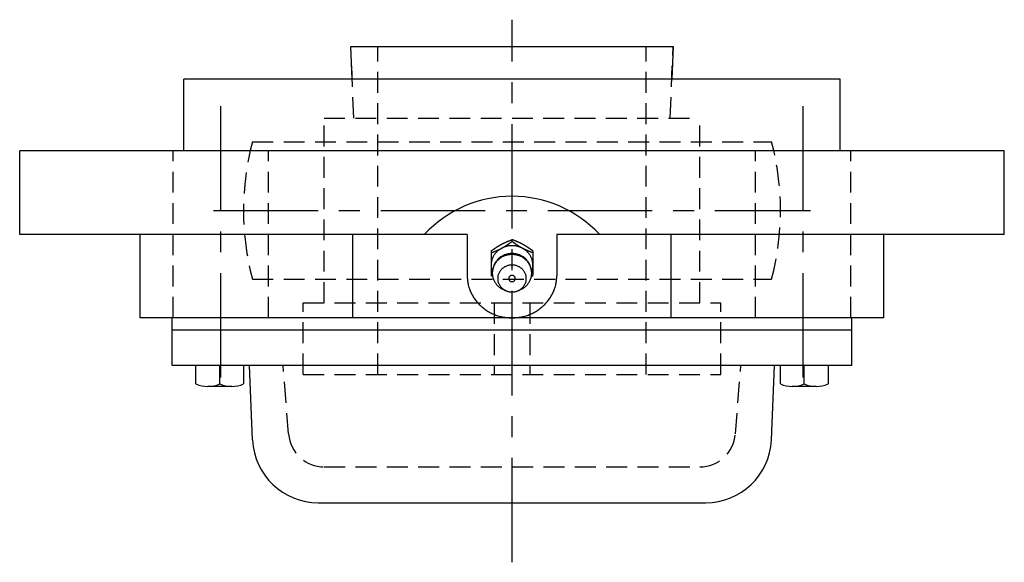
# Model space of a CAD drawing. Extents: x -93 to 223, y -92 to 223.
# Tile 11 of 11: x -83 to 82, y 132 to 223. Entities that reach past the tile are written whole.
import ezdxf

# ---------------------------------------------------------------- set-up
doc = ezdxf.new("R2010")
doc.units = 0
doc.header["$LTSCALE"] = 14
doc.linetypes.add('CENTER', pattern=[2, 1.25, -0.25, 0.25, -0.25])
doc.linetypes.add('HIDDEN', pattern=[0.375, 0.25, -0.125])
doc.layers.get('0').update_dxf_attribs({"linetype": 'CONTINUOUS'})
doc.layers.add('CENTER', color=1, linetype='CENTER')
doc.layers.add('HIDDEN', color=3, linetype='HIDDEN')

msp = doc.modelspace()

# ---------------------------------------------------------------- linework, layer by layer
for p, q in [((-26.77, 213.5), (-27, 219)), ((-27, 219), (27, 219)), ((27, 219), (26.77, 213.5)), ((-55, 201.5), (-55, 213.5)), ((55, 213.5), (-55, 213.5)), ((55, 201.5), (55, 213.5)), ((82.5, 201.5), (-82.5, 201.5)), ((-82.5, 187.5), (-82.5, 201.5)), ((82.5, 187.5), (82.5, 201.5)), ((-7.5, 187.5), (-82.5, 187.5)), ((-62.29, 173.5), (-62.29, 187.5)), ((-26.69, 173.5), (-26.69, 187.5)), ((-7.5, 187.5), (-7.5, 180.55)), ((7.5, 187.5), (7.5, 180.55)), ((82.5, 187.5), (7.5, 187.5)), ((26.69, 173.5), (26.69, 187.5)), ((62.29, 173.5), (62.29, 187.5)), ((-3.5, 184.71), (-3.5, 180.6)), ((3.5, 184.71), (3.5, 180.6)), ((-3.24, 180.41), (-3.5, 180.6)), ((3.24, 180.41), (3.5, 180.6)), ((62.29, 173.5), (-62.29, 173.5)), ((-56.97, 165.5), (-56.97, 173.5)), ((56.97, 165.5), (56.97, 173.5)), ((-56.97, 171.5), (56.97, 171.5)), ((56.97, 165.5), (-56.97, 165.5)), ((-52.97, 162.42), (-52.97, 165.5)), ((-48.97, 162.42), (-48.97, 165.5)), ((-44.97, 165.5), (-44.97, 162.42)), ((-43.46, 153.02), (-44, 165.5)), ((43.46, 153.02), (44, 165.5)), ((44.97, 162.42), (44.97, 165.5)), ((48.97, 162.42), (48.97, 165.5)), ((52.97, 165.5), (52.97, 162.42)), ((-46.97, 162), (-50.97, 162)), ((50.97, 162), (46.97, 162)), ((-32.47, 142.5), (32.47, 142.5))]:
    msp.add_line(p, q)
at = {"linetype": 'CONTINUOUS'}
for p, q in [((0, 186.3), (0, 186.61)), ((-0.96, 178.03), (-1.33, 178.18)), ((0.96, 178.03), (1.33, 178.18))]:
    msp.add_line(p, q, dxfattribs=at)
for points in [[(-3.5, 184.71, 0), (-3.48, 184.73, 0), (-3.46, 184.74, 0), (-3.44, 184.76, 0), (-3.42, 184.77, 0), (-3.4, 184.79, 0), (-3.38, 184.8, 0), (-3.36, 184.82, 0), (-3.34, 184.83, 0), (-3.31, 184.84, 0), (-3.29, 184.86, 0), (-3.27, 184.87, 0), (-3.25, 184.89, 0), (-3.23, 184.9, 0), (-3.21, 184.92, 0), (-3.19, 184.93, 0), (-3.17, 184.95, 0), (-3.15, 184.96, 0), (-3.13, 184.98, 0), (-3.11, 184.99, 0), (-3.09, 185, 0), (-3.07, 185.02, 0), (-3.05, 185.03, 0), (-3.03, 185.05, 0), (-3.01, 185.06, 0), (-2.99, 185.08, 0), (-2.96, 185.09, 0), (-2.94, 185.11, 0), (-2.92, 185.12, 0), (-2.9, 185.13, 0), (-2.88, 185.15, 0), (-2.86, 185.16, 0), (-2.84, 185.18, 0), (-2.82, 185.19, 0), (-2.8, 185.21, 0), (-2.78, 185.22, 0), (-2.76, 185.23, 0), (-2.74, 185.25, 0), (-2.71, 185.26, 0), (-2.69, 185.28, 0), (-2.67, 185.29, 0), (-2.65, 185.3, 0), (-2.63, 185.32, 0), (-2.61, 185.33, 0), (-2.59, 185.35, 0), (-2.57, 185.36, 0), (-2.55, 185.37, 0), (-2.53, 185.39, 0), (-2.51, 185.4, 0), (-2.48, 185.41, 0), (-2.46, 185.43, 0), (-2.44, 185.44, 0), (-2.42, 185.46, 0), (-2.4, 185.47, 0), (-2.38, 185.48, 0), (-2.36, 185.5, 0), (-2.34, 185.51, 0), (-2.31, 185.52, 0), (-2.29, 185.53, 0), (-2.27, 185.55, 0), (-2.25, 185.56, 0), (-2.23, 185.57, 0), (-2.21, 185.59, 0), (-2.19, 185.6, 0), (-2.16, 185.61, 0), (-2.14, 185.63, 0), (-2.12, 185.64, 0), (-2.1, 185.65, 0), (-2.08, 185.66, 0), (-2.06, 185.68, 0), (-2.03, 185.69, 0), (-2.01, 185.7, 0), (-1.99, 185.71, 0), (-1.97, 185.73, 0), (-1.95, 185.74, 0), (-1.93, 185.75, 0), (-1.9, 185.76, 0), (-1.88, 185.78, 0), (-1.86, 185.79, 0), (-1.84, 185.8, 0), (-1.82, 185.81, 0), (-1.79, 185.82, 0), (-1.77, 185.84, 0), (-1.75, 185.85, 0), (-1.73, 185.86, 0), (-1.71, 185.87, 0), (-1.68, 185.88, 0), (-1.66, 185.89, 0), (-1.64, 185.91, 0), (-1.62, 185.92, 0), (-1.59, 185.93, 0), (-1.57, 185.94, 0), (-1.55, 185.95, 0), (-1.53, 185.96, 0), (-1.5, 185.97, 0), (-1.48, 185.98, 0), (-1.46, 185.99, 0), (-1.44, 186, 0), (-1.41, 186.02, 0), (-1.39, 186.03, 0), (-1.37, 186.04, 0), (-1.35, 186.05, 0), (-1.32, 186.06, 0), (-1.3, 186.07, 0), (-1.28, 186.08, 0), (-1.26, 186.09, 0), (-1.23, 186.1, 0), (-1.21, 186.11, 0), (-1.19, 186.12, 0), (-1.16, 186.13, 0), (-1.14, 186.14, 0), (-1.12, 186.15, 0), (-1.1, 186.16, 0), (-1.07, 186.17, 0), (-1.05, 186.18, 0), (-1.03, 186.19, 0), (-1, 186.2, 0), (-0.98, 186.21, 0), (-0.96, 186.22, 0), (-0.93, 186.23, 0), (-0.91, 186.24, 0), (-0.89, 186.25, 0), (-0.86, 186.26, 0), (-0.84, 186.27, 0), (-0.82, 186.28, 0), (-0.8, 186.29, 0), (-0.77, 186.3, 0), (-0.75, 186.31, 0), (-0.73, 186.32, 0), (-0.7, 186.33, 0), (-0.68, 186.34, 0), (-0.66, 186.35, 0), (-0.63, 186.36, 0), (-0.61, 186.37, 0), (-0.59, 186.38, 0), (-0.56, 186.39, 0), (-0.54, 186.4, 0), (-0.52, 186.41, 0), (-0.49, 186.42, 0), (-0.47, 186.43, 0), (-0.45, 186.44, 0), (-0.42, 186.44, 0), (-0.4, 186.46, 0), (-0.38, 186.46, 0), (-0.35, 186.47, 0), (-0.33, 186.48, 0), (-0.3, 186.49, 0), (-0.28, 186.5, 0), (-0.26, 186.51, 0), (-0.23, 186.52, 0), (-0.21, 186.53, 0), (-0.19, 186.54, 0), (-0.16, 186.55, 0), (-0.14, 186.56, 0), (-0.12, 186.57, 0), (-0.09, 186.58, 0), (-0.07, 186.59, 0), (-0.05, 186.59, 0), (-0.02, 186.6, 0), (0, 186.61, 0)], [(3.5, 184.71, 0), (3.48, 184.73, 0), (3.46, 184.74, 0), (3.44, 184.76, 0), (3.42, 184.77, 0), (3.4, 184.79, 0), (3.38, 184.8, 0), (3.36, 184.82, 0), (3.34, 184.83, 0), (3.31, 184.84, 0), (3.29, 184.86, 0), (3.27, 184.87, 0), (3.25, 184.89, 0), (3.23, 184.9, 0), (3.21, 184.92, 0), (3.19, 184.93, 0), (3.17, 184.95, 0), (3.15, 184.96, 0), (3.13, 184.98, 0), (3.11, 184.99, 0), (3.09, 185, 0), (3.07, 185.02, 0), (3.05, 185.03, 0), (3.03, 185.05, 0), (3.01, 185.06, 0), (2.99, 185.08, 0), (2.96, 185.09, 0), (2.94, 185.11, 0), (2.92, 185.12, 0), (2.9, 185.13, 0), (2.88, 185.15, 0), (2.86, 185.16, 0), (2.84, 185.18, 0), (2.82, 185.19, 0), (2.8, 185.21, 0), (2.78, 185.22, 0), (2.76, 185.23, 0), (2.74, 185.25, 0), (2.71, 185.26, 0), (2.69, 185.28, 0), (2.67, 185.29, 0), (2.65, 185.3, 0), (2.63, 185.32, 0), (2.61, 185.33, 0), (2.59, 185.35, 0), (2.57, 185.36, 0), (2.55, 185.37, 0), (2.53, 185.39, 0), (2.51, 185.4, 0), (2.48, 185.41, 0), (2.46, 185.43, 0), (2.44, 185.44, 0), (2.42, 185.46, 0), (2.4, 185.47, 0), (2.38, 185.48, 0), (2.36, 185.5, 0), (2.34, 185.51, 0), (2.31, 185.52, 0), (2.29, 185.53, 0), (2.27, 185.55, 0), (2.25, 185.56, 0), (2.23, 185.57, 0), (2.21, 185.59, 0), (2.19, 185.6, 0), (2.16, 185.61, 0), (2.14, 185.63, 0), (2.12, 185.64, 0), (2.1, 185.65, 0), (2.08, 185.66, 0), (2.06, 185.68, 0), (2.03, 185.69, 0), (2.01, 185.7, 0), (1.99, 185.71, 0), (1.97, 185.73, 0), (1.95, 185.74, 0), (1.93, 185.75, 0), (1.9, 185.76, 0), (1.88, 185.78, 0), (1.86, 185.79, 0), (1.84, 185.8, 0), (1.82, 185.81, 0), (1.79, 185.82, 0), (1.77, 185.84, 0), (1.75, 185.85, 0), (1.73, 185.86, 0), (1.71, 185.87, 0), (1.68, 185.88, 0), (1.66, 185.89, 0), (1.64, 185.91, 0), (1.62, 185.92, 0), (1.59, 185.93, 0), (1.57, 185.94, 0), (1.55, 185.95, 0), (1.53, 185.96, 0), (1.5, 185.97, 0), (1.48, 185.98, 0), (1.46, 185.99, 0), (1.44, 186, 0), (1.41, 186.02, 0), (1.39, 186.03, 0), (1.37, 186.04, 0), (1.35, 186.05, 0), (1.32, 186.06, 0), (1.3, 186.07, 0), (1.28, 186.08, 0), (1.26, 186.09, 0), (1.23, 186.1, 0), (1.21, 186.11, 0), (1.19, 186.12, 0), (1.16, 186.13, 0), (1.14, 186.14, 0), (1.12, 186.15, 0), (1.1, 186.16, 0), (1.07, 186.17, 0), (1.05, 186.18, 0), (1.03, 186.19, 0), (1, 186.2, 0), (0.98, 186.21, 0), (0.96, 186.22, 0), (0.93, 186.23, 0), (0.91, 186.24, 0), (0.89, 186.25, 0), (0.86, 186.26, 0), (0.84, 186.27, 0), (0.82, 186.28, 0), (0.8, 186.29, 0), (0.77, 186.3, 0), (0.75, 186.31, 0), (0.73, 186.32, 0), (0.7, 186.33, 0), (0.68, 186.34, 0), (0.66, 186.35, 0), (0.63, 186.36, 0), (0.61, 186.37, 0), (0.59, 186.38, 0), (0.56, 186.39, 0), (0.54, 186.4, 0), (0.52, 186.41, 0), (0.49, 186.42, 0), (0.47, 186.43, 0), (0.45, 186.44, 0), (0.42, 186.44, 0), (0.4, 186.46, 0), (0.38, 186.46, 0), (0.35, 186.47, 0), (0.33, 186.48, 0), (0.3, 186.49, 0), (0.28, 186.5, 0), (0.26, 186.51, 0), (0.23, 186.52, 0), (0.21, 186.53, 0), (0.19, 186.54, 0), (0.16, 186.55, 0), (0.14, 186.56, 0), (0.12, 186.57, 0), (0.09, 186.58, 0), (0.07, 186.59, 0), (0.05, 186.59, 0), (0.02, 186.6, 0), (0, 186.61, 0)], [(-3.5, 184.4, 0), (-3.48, 184.41, 0), (-3.45, 184.42, 0), (-3.43, 184.43, 0), (-3.41, 184.44, 0), (-3.38, 184.45, 0), (-3.36, 184.46, 0), (-3.34, 184.47, 0), (-3.31, 184.47, 0), (-3.29, 184.48, 0), (-3.27, 184.49, 0), (-3.24, 184.5, 0), (-3.22, 184.51, 0), (-3.19, 184.52, 0), (-3.17, 184.53, 0), (-3.15, 184.54, 0), (-3.12, 184.55, 0), (-3.1, 184.56, 0), (-3.08, 184.57, 0), (-3.05, 184.58, 0), (-3.03, 184.59, 0), (-3.01, 184.59, 0), (-2.98, 184.6, 0), (-2.96, 184.61, 0), (-2.94, 184.62, 0), (-2.91, 184.63, 0), (-2.89, 184.64, 0), (-2.87, 184.65, 0), (-2.84, 184.66, 0), (-2.82, 184.67, 0), (-2.8, 184.68, 0), (-2.77, 184.69, 0), (-2.75, 184.7, 0), (-2.73, 184.71, 0), (-2.7, 184.72, 0), (-2.68, 184.73, 0), (-2.66, 184.74, 0), (-2.63, 184.75, 0), (-2.61, 184.76, 0), (-2.59, 184.77, 0), (-2.57, 184.78, 0), (-2.54, 184.79, 0), (-2.52, 184.8, 0), (-2.5, 184.81, 0), (-2.47, 184.82, 0), (-2.45, 184.83, 0), (-2.43, 184.84, 0), (-2.4, 184.85, 0), (-2.38, 184.86, 0), (-2.36, 184.87, 0), (-2.34, 184.88, 0), (-2.31, 184.89, 0), (-2.29, 184.9, 0), (-2.27, 184.91, 0), (-2.24, 184.92, 0), (-2.22, 184.93, 0), (-2.2, 184.94, 0), (-2.18, 184.95, 0), (-2.15, 184.96, 0), (-2.13, 184.97, 0), (-2.11, 184.98, 0), (-2.08, 185, 0), (-2.06, 185.01, 0), (-2.04, 185.02, 0), (-2.02, 185.03, 0), (-1.99, 185.04, 0), (-1.97, 185.05, 0), (-1.95, 185.06, 0), (-1.93, 185.07, 0), (-1.9, 185.08, 0), (-1.88, 185.09, 0), (-1.86, 185.11, 0), (-1.84, 185.12, 0), (-1.82, 185.13, 0), (-1.79, 185.14, 0), (-1.77, 185.15, 0), (-1.75, 185.16, 0), (-1.73, 185.18, 0), (-1.7, 185.19, 0), (-1.68, 185.2, 0), (-1.66, 185.21, 0), (-1.64, 185.22, 0), (-1.62, 185.24, 0), (-1.6, 185.25, 0), (-1.57, 185.26, 0), (-1.55, 185.27, 0), (-1.53, 185.28, 0), (-1.51, 185.3, 0), (-1.49, 185.31, 0), (-1.46, 185.32, 0), (-1.44, 185.33, 0), (-1.42, 185.35, 0), (-1.4, 185.36, 0), (-1.38, 185.37, 0), (-1.36, 185.38, 0), (-1.33, 185.4, 0), (-1.31, 185.41, 0), (-1.29, 185.42, 0), (-1.27, 185.44, 0), (-1.25, 185.45, 0), (-1.23, 185.46, 0), (-1.21, 185.48, 0), (-1.19, 185.49, 0), (-1.16, 185.5, 0), (-1.14, 185.52, 0), (-1.12, 185.53, 0), (-1.1, 185.54, 0), (-1.08, 185.56, 0), (-1.06, 185.57, 0), (-1.04, 185.58, 0), (-1.02, 185.6, 0), (-0.99, 185.61, 0), (-0.97, 185.62, 0), (-0.95, 185.64, 0), (-0.93, 185.65, 0), (-0.91, 185.67, 0), (-0.89, 185.68, 0), (-0.87, 185.69, 0), (-0.85, 185.71, 0), (-0.83, 185.72, 0), (-0.81, 185.74, 0), (-0.78, 185.75, 0), (-0.76, 185.76, 0), (-0.74, 185.78, 0), (-0.72, 185.79, 0), (-0.7, 185.81, 0), (-0.68, 185.82, 0), (-0.66, 185.83, 0), (-0.64, 185.85, 0), (-0.62, 185.86, 0), (-0.6, 185.88, 0), (-0.58, 185.89, 0), (-0.56, 185.91, 0), (-0.54, 185.92, 0), (-0.51, 185.94, 0), (-0.49, 185.95, 0), (-0.47, 185.96, 0), (-0.45, 185.98, 0), (-0.43, 185.99, 0), (-0.41, 186.01, 0), (-0.39, 186.02, 0), (-0.37, 186.04, 0), (-0.35, 186.05, 0), (-0.33, 186.06, 0), (-0.31, 186.08, 0), (-0.29, 186.09, 0), (-0.27, 186.11, 0), (-0.25, 186.12, 0), (-0.23, 186.14, 0), (-0.21, 186.15, 0), (-0.18, 186.17, 0), (-0.16, 186.18, 0), (-0.14, 186.2, 0), (-0.12, 186.21, 0), (-0.1, 186.23, 0), (-0.08, 186.24, 0), (-0.06, 186.25, 0), (-0.04, 186.27, 0), (-0.02, 186.28, 0), (0, 186.3, 0)], [(3.5, 184.4, 0), (3.48, 184.41, 0), (3.45, 184.42, 0), (3.43, 184.43, 0), (3.41, 184.44, 0), (3.38, 184.45, 0), (3.36, 184.46, 0), (3.34, 184.47, 0), (3.31, 184.47, 0), (3.29, 184.48, 0), (3.27, 184.49, 0), (3.24, 184.5, 0), (3.22, 184.51, 0), (3.19, 184.52, 0), (3.17, 184.53, 0), (3.15, 184.54, 0), (3.12, 184.55, 0), (3.1, 184.56, 0), (3.08, 184.57, 0), (3.05, 184.58, 0), (3.03, 184.59, 0), (3.01, 184.59, 0), (2.98, 184.6, 0), (2.96, 184.61, 0), (2.94, 184.62, 0), (2.91, 184.63, 0), (2.89, 184.64, 0), (2.87, 184.65, 0), (2.84, 184.66, 0), (2.82, 184.67, 0), (2.8, 184.68, 0), (2.77, 184.69, 0), (2.75, 184.7, 0), (2.73, 184.71, 0), (2.7, 184.72, 0), (2.68, 184.73, 0), (2.66, 184.74, 0), (2.63, 184.75, 0), (2.61, 184.76, 0), (2.59, 184.77, 0), (2.57, 184.78, 0), (2.54, 184.79, 0), (2.52, 184.8, 0), (2.5, 184.81, 0), (2.47, 184.82, 0), (2.45, 184.83, 0), (2.43, 184.84, 0), (2.4, 184.85, 0), (2.38, 184.86, 0), (2.36, 184.87, 0), (2.34, 184.88, 0), (2.31, 184.89, 0), (2.29, 184.9, 0), (2.27, 184.91, 0), (2.24, 184.92, 0), (2.22, 184.93, 0), (2.2, 184.94, 0), (2.18, 184.95, 0), (2.15, 184.96, 0), (2.13, 184.97, 0), (2.11, 184.98, 0), (2.08, 185, 0), (2.06, 185.01, 0), (2.04, 185.02, 0), (2.02, 185.03, 0), (1.99, 185.04, 0), (1.97, 185.05, 0), (1.95, 185.06, 0), (1.93, 185.07, 0), (1.9, 185.08, 0), (1.88, 185.09, 0), (1.86, 185.11, 0), (1.84, 185.12, 0), (1.82, 185.13, 0), (1.79, 185.14, 0), (1.77, 185.15, 0), (1.75, 185.16, 0), (1.73, 185.18, 0), (1.7, 185.19, 0), (1.68, 185.2, 0), (1.66, 185.21, 0), (1.64, 185.22, 0), (1.62, 185.24, 0), (1.6, 185.25, 0), (1.57, 185.26, 0), (1.55, 185.27, 0), (1.53, 185.28, 0), (1.51, 185.3, 0), (1.49, 185.31, 0), (1.46, 185.32, 0), (1.44, 185.33, 0), (1.42, 185.35, 0), (1.4, 185.36, 0), (1.38, 185.37, 0), (1.36, 185.38, 0), (1.33, 185.4, 0), (1.31, 185.41, 0), (1.29, 185.42, 0), (1.27, 185.44, 0), (1.25, 185.45, 0), (1.23, 185.46, 0), (1.21, 185.48, 0), (1.19, 185.49, 0), (1.16, 185.5, 0), (1.14, 185.52, 0), (1.12, 185.53, 0), (1.1, 185.54, 0), (1.08, 185.56, 0), (1.06, 185.57, 0), (1.04, 185.58, 0), (1.02, 185.6, 0), (0.99, 185.61, 0), (0.97, 185.62, 0), (0.95, 185.64, 0), (0.93, 185.65, 0), (0.91, 185.67, 0), (0.89, 185.68, 0), (0.87, 185.69, 0), (0.85, 185.71, 0), (0.83, 185.72, 0), (0.81, 185.74, 0), (0.78, 185.75, 0), (0.76, 185.76, 0), (0.74, 185.78, 0), (0.72, 185.79, 0), (0.7, 185.81, 0), (0.68, 185.82, 0), (0.66, 185.83, 0), (0.64, 185.85, 0), (0.62, 185.86, 0), (0.6, 185.88, 0), (0.58, 185.89, 0), (0.56, 185.91, 0), (0.54, 185.92, 0), (0.51, 185.94, 0), (0.49, 185.95, 0), (0.47, 185.96, 0), (0.45, 185.98, 0), (0.43, 185.99, 0), (0.41, 186.01, 0), (0.39, 186.02, 0), (0.37, 186.04, 0), (0.35, 186.05, 0), (0.33, 186.06, 0), (0.31, 186.08, 0), (0.29, 186.09, 0), (0.27, 186.11, 0), (0.25, 186.12, 0), (0.23, 186.14, 0), (0.21, 186.15, 0), (0.18, 186.17, 0), (0.16, 186.18, 0), (0.14, 186.2, 0), (0.12, 186.21, 0), (0.1, 186.23, 0), (0.08, 186.24, 0), (0.06, 186.25, 0), (0.04, 186.27, 0), (0.02, 186.28, 0), (0, 186.3, 0)], [(-7.5, 180.55, 0), (-7.5, 180.38, 0), (-7.49, 180.2, 0), (-7.48, 180.03, 0), (-7.46, 179.86, 0), (-7.44, 179.69, 0), (-7.42, 179.51, 0), (-7.39, 179.34, 0), (-7.36, 179.17, 0), (-7.32, 179, 0), (-7.28, 178.84, 0), (-7.23, 178.67, 0), (-7.18, 178.5, 0), (-7.12, 178.34, 0), (-7.06, 178.17, 0), (-7, 178.01, 0), (-6.93, 177.85, 0), (-6.86, 177.69, 0), (-6.78, 177.53, 0), (-6.7, 177.38, 0), (-6.61, 177.22, 0), (-6.53, 177.07, 0), (-6.43, 176.92, 0), (-6.34, 176.78, 0), (-6.24, 176.63, 0), (-6.13, 176.49, 0), (-6.02, 176.35, 0), (-5.91, 176.21, 0), (-5.8, 176.08, 0), (-5.68, 175.94, 0), (-5.56, 175.81, 0), (-5.43, 175.69, 0), (-5.3, 175.56, 0), (-5.17, 175.44, 0), (-5.04, 175.33, 0), (-4.9, 175.21, 0), (-4.76, 175.1, 0), (-4.61, 174.99, 0), (-4.47, 174.89, 0), (-4.32, 174.79, 0), (-4.17, 174.69, 0), (-4.01, 174.59, 0), (-3.86, 174.5, 0), (-3.7, 174.42, 0), (-3.54, 174.33, 0), (-3.37, 174.25, 0), (-3.21, 174.18, 0), (-3.04, 174.1, 0), (-2.87, 174.04, 0), (-2.7, 173.97, 0), (-2.53, 173.91, 0), (-2.35, 173.86, 0), (-2.18, 173.8, 0), (-2, 173.75, 0), (-1.82, 173.71, 0), (-1.64, 173.67, 0), (-1.46, 173.63, 0), (-1.28, 173.6, 0), (-1.1, 173.58, 0), (-0.92, 173.55, 0), (-0.74, 173.53, 0), (-0.55, 173.52, 0), (-0.37, 173.51, 0), (-0.18, 173.5, 0), (0, 173.5, 0), (0.18, 173.5, 0), (0.37, 173.51, 0), (0.55, 173.52, 0), (0.74, 173.53, 0), (0.92, 173.55, 0), (1.1, 173.58, 0), (1.28, 173.6, 0), (1.46, 173.63, 0), (1.64, 173.67, 0), (1.82, 173.71, 0), (2, 173.75, 0), (2.18, 173.8, 0), (2.35, 173.86, 0), (2.53, 173.91, 0), (2.7, 173.97, 0), (2.87, 174.04, 0), (3.04, 174.1, 0), (3.21, 174.18, 0), (3.37, 174.25, 0), (3.54, 174.33, 0), (3.7, 174.42, 0), (3.86, 174.5, 0), (4.01, 174.59, 0), (4.17, 174.69, 0), (4.32, 174.79, 0), (4.47, 174.89, 0), (4.61, 174.99, 0), (4.76, 175.1, 0), (4.9, 175.21, 0), (5.04, 175.33, 0), (5.17, 175.44, 0), (5.3, 175.56, 0), (5.43, 175.69, 0), (5.56, 175.81, 0), (5.68, 175.94, 0), (5.8, 176.08, 0), (5.91, 176.21, 0), (6.02, 176.35, 0), (6.13, 176.49, 0), (6.24, 176.63, 0), (6.34, 176.78, 0), (6.43, 176.92, 0), (6.53, 177.07, 0), (6.61, 177.22, 0), (6.7, 177.38, 0), (6.78, 177.53, 0), (6.86, 177.69, 0), (6.93, 177.85, 0), (7, 178.01, 0), (7.06, 178.17, 0), (7.12, 178.34, 0), (7.18, 178.5, 0), (7.23, 178.67, 0), (7.28, 178.84, 0), (7.32, 179, 0), (7.36, 179.17, 0), (7.39, 179.34, 0), (7.42, 179.51, 0), (7.44, 179.69, 0), (7.46, 179.86, 0), (7.48, 180.03, 0), (7.49, 180.2, 0), (7.5, 180.38, 0), (7.5, 180.55, 0)]]:
    msp.add_polyline3d(points)
for points in [[(3.29, 181.21, 0), (3.33, 181.3, 0), (3.36, 181.39, 0), (3.39, 181.49, 0), (3.41, 181.58, 0), (3.43, 181.68, 0), (3.45, 181.78, 0), (3.47, 181.87, 0), (3.48, 181.97, 0), (3.49, 182.07, 0), (3.5, 182.17, 0), (3.5, 182.27, 0), (3.5, 182.36, 0), (3.5, 182.46, 0), (3.49, 182.56, 0), (3.48, 182.66, 0), (3.47, 182.76, 0), (3.45, 182.85, 0), (3.43, 182.95, 0), (3.41, 183.05, 0), (3.39, 183.14, 0), (3.36, 183.24, 0), (3.33, 183.33, 0), (3.3, 183.43, 0), (3.26, 183.52, 0), (3.22, 183.61, 0), (3.18, 183.7, 0), (3.13, 183.79, 0), (3.08, 183.87, 0), (3.03, 183.96, 0), (2.98, 184.04, 0), (2.92, 184.13, 0), (2.86, 184.21, 0), (2.8, 184.29, 0), (2.74, 184.37, 0), (2.67, 184.44, 0), (2.6, 184.52, 0), (2.53, 184.59, 0), (2.46, 184.66, 0), (2.38, 184.73, 0), (2.3, 184.79, 0), (2.22, 184.86, 0), (2.14, 184.92, 0), (2.06, 184.98, 0), (1.97, 185.03, 0), (1.88, 185.09, 0), (1.8, 185.14, 0), (1.7, 185.19, 0), (1.61, 185.24, 0), (1.52, 185.28, 0), (1.42, 185.32, 0), (1.33, 185.36, 0), (1.23, 185.4, 0), (1.13, 185.43, 0), (1.03, 185.46, 0), (0.93, 185.49, 0), (0.83, 185.51, 0), (0.73, 185.53, 0), (0.63, 185.55, 0), (0.52, 185.57, 0), (0.42, 185.58, 0), (0.31, 185.59, 0), (0.21, 185.6, 0), (0.1, 185.6, 0), (0, 185.6, 0), (-0.1, 185.6, 0), (-0.21, 185.6, 0), (-0.31, 185.59, 0), (-0.42, 185.58, 0), (-0.52, 185.57, 0), (-0.63, 185.55, 0), (-0.73, 185.53, 0), (-0.83, 185.51, 0), (-0.93, 185.49, 0), (-1.03, 185.46, 0), (-1.13, 185.43, 0), (-1.23, 185.4, 0), (-1.33, 185.36, 0), (-1.42, 185.32, 0), (-1.52, 185.28, 0), (-1.61, 185.24, 0), (-1.7, 185.19, 0), (-1.8, 185.14, 0), (-1.88, 185.09, 0), (-1.97, 185.03, 0), (-2.06, 184.98, 0), (-2.14, 184.92, 0), (-2.22, 184.86, 0), (-2.3, 184.79, 0), (-2.38, 184.73, 0), (-2.46, 184.66, 0), (-2.53, 184.59, 0), (-2.6, 184.52, 0), (-2.67, 184.44, 0), (-2.74, 184.37, 0), (-2.8, 184.29, 0), (-2.86, 184.21, 0), (-2.92, 184.13, 0), (-2.98, 184.04, 0), (-3.03, 183.96, 0), (-3.08, 183.87, 0), (-3.13, 183.79, 0), (-3.18, 183.7, 0), (-3.22, 183.61, 0), (-3.26, 183.52, 0), (-3.3, 183.43, 0), (-3.33, 183.33, 0), (-3.36, 183.24, 0), (-3.39, 183.14, 0), (-3.41, 183.05, 0), (-3.43, 182.95, 0), (-3.45, 182.85, 0), (-3.47, 182.76, 0), (-3.48, 182.66, 0), (-3.49, 182.56, 0), (-3.5, 182.46, 0), (-3.5, 182.36, 0), (-3.5, 182.27, 0), (-3.5, 182.17, 0), (-3.49, 182.07, 0), (-3.48, 181.97, 0), (-3.47, 181.87, 0), (-3.45, 181.78, 0), (-3.43, 181.68, 0), (-3.41, 181.58, 0), (-3.39, 181.49, 0), (-3.36, 181.39, 0), (-3.33, 181.3, 0), (-3.29, 181.21, 0)], [(1.33, 178.18, 0), (1.45, 178.23, 0), (1.58, 178.29, 0), (1.7, 178.36, 0), (1.82, 178.43, 0), (1.93, 178.5, 0), (2.05, 178.58, 0), (2.16, 178.67, 0), (2.26, 178.76, 0), (2.36, 178.85, 0), (2.46, 178.94, 0), (2.55, 179.05, 0), (2.64, 179.15, 0), (2.72, 179.26, 0), (2.79, 179.37, 0), (2.87, 179.48, 0), (2.93, 179.6, 0), (3, 179.72, 0), (3.05, 179.84, 0), (3.1, 179.96, 0), (3.15, 180.09, 0), (3.19, 180.21, 0), (3.22, 180.34, 0), (3.25, 180.47, 0), (3.27, 180.6, 0), (3.29, 180.73, 0), (3.3, 180.86, 0), (3.3, 181, 0), (3.3, 181.13, 0), (3.29, 181.26, 0), (3.28, 181.39, 0), (3.26, 181.52, 0), (3.23, 181.65, 0), (3.2, 181.78, 0), (3.16, 181.91, 0), (3.12, 182.03, 0), (3.07, 182.16, 0), (3.01, 182.28, 0), (2.95, 182.4, 0), (2.89, 182.52, 0), (2.82, 182.63, 0), (2.74, 182.74, 0), (2.66, 182.85, 0), (2.58, 182.96, 0), (2.48, 183.06, 0), (2.39, 183.15, 0), (2.29, 183.25, 0), (2.19, 183.34, 0), (2.08, 183.42, 0), (1.97, 183.5, 0), (1.85, 183.58, 0), (1.74, 183.65, 0), (1.62, 183.72, 0), (1.49, 183.78, 0), (1.36, 183.84, 0), (1.24, 183.89, 0), (1.1, 183.94, 0), (0.97, 183.98, 0), (0.83, 184.02, 0), (0.7, 184.05, 0), (0.56, 184.07, 0), (0.42, 184.09, 0), (0.28, 184.11, 0), (0.14, 184.11, 0), (0, 184.12, 0), (-0.14, 184.11, 0), (-0.28, 184.11, 0), (-0.42, 184.09, 0), (-0.56, 184.07, 0), (-0.7, 184.05, 0), (-0.83, 184.02, 0), (-0.97, 183.98, 0), (-1.1, 183.94, 0), (-1.24, 183.89, 0), (-1.36, 183.84, 0), (-1.49, 183.78, 0), (-1.62, 183.72, 0), (-1.74, 183.65, 0), (-1.85, 183.58, 0), (-1.97, 183.5, 0), (-2.08, 183.42, 0), (-2.19, 183.34, 0), (-2.29, 183.25, 0), (-2.39, 183.15, 0), (-2.48, 183.06, 0), (-2.58, 182.96, 0), (-2.66, 182.85, 0), (-2.74, 182.74, 0), (-2.82, 182.63, 0), (-2.89, 182.52, 0), (-2.95, 182.4, 0), (-3.01, 182.28, 0), (-3.07, 182.16, 0), (-3.12, 182.03, 0), (-3.16, 181.91, 0), (-3.2, 181.78, 0), (-3.23, 181.65, 0), (-3.26, 181.52, 0), (-3.28, 181.39, 0), (-3.29, 181.26, 0), (-3.3, 181.13, 0), (-3.3, 181, 0), (-3.3, 180.86, 0), (-3.29, 180.73, 0), (-3.27, 180.6, 0), (-3.25, 180.47, 0), (-3.22, 180.34, 0), (-3.19, 180.21, 0), (-3.15, 180.09, 0), (-3.1, 179.96, 0), (-3.05, 179.84, 0), (-3, 179.72, 0), (-2.93, 179.6, 0), (-2.87, 179.48, 0), (-2.79, 179.37, 0), (-2.72, 179.26, 0), (-2.64, 179.15, 0), (-2.55, 179.05, 0), (-2.46, 178.94, 0), (-2.36, 178.85, 0), (-2.26, 178.76, 0), (-2.16, 178.67, 0), (-2.05, 178.58, 0), (-1.93, 178.5, 0), (-1.82, 178.43, 0), (-1.7, 178.36, 0), (-1.58, 178.29, 0), (-1.45, 178.23, 0), (-1.33, 178.18, 0)], [(2.4, 180.09, 0), (2.4, 180.2, 0), (2.39, 180.31, 0), (2.37, 180.42, 0), (2.35, 180.53, 0), (2.33, 180.64, 0), (2.3, 180.75, 0), (2.26, 180.85, 0), (2.22, 180.96, 0), (2.17, 181.06, 0), (2.12, 181.16, 0), (2.06, 181.25, 0), (2, 181.35, 0), (1.93, 181.44, 0), (1.86, 181.52, 0), (1.78, 181.61, 0), (1.7, 181.69, 0), (1.61, 181.76, 0), (1.52, 181.84, 0), (1.43, 181.9, 0), (1.33, 181.97, 0), (1.23, 182.03, 0), (1.13, 182.08, 0), (1.03, 182.13, 0), (0.92, 182.18, 0), (0.81, 182.22, 0), (0.7, 182.25, 0), (0.58, 182.28, 0), (0.47, 182.31, 0), (0.35, 182.32, 0), (0.24, 182.34, 0), (0.12, 182.34, 0), (0, 182.35, 0), (-0.12, 182.34, 0), (-0.24, 182.34, 0), (-0.35, 182.32, 0), (-0.47, 182.31, 0), (-0.58, 182.28, 0), (-0.7, 182.25, 0), (-0.81, 182.22, 0), (-0.92, 182.18, 0), (-1.03, 182.13, 0), (-1.13, 182.08, 0), (-1.23, 182.03, 0), (-1.33, 181.97, 0), (-1.43, 181.9, 0), (-1.52, 181.84, 0), (-1.61, 181.76, 0), (-1.7, 181.69, 0), (-1.78, 181.61, 0), (-1.86, 181.52, 0), (-1.93, 181.44, 0), (-2, 181.35, 0), (-2.06, 181.25, 0), (-2.12, 181.16, 0), (-2.17, 181.06, 0), (-2.22, 180.96, 0), (-2.26, 180.85, 0), (-2.3, 180.75, 0), (-2.33, 180.64, 0), (-2.35, 180.53, 0), (-2.37, 180.42, 0), (-2.39, 180.31, 0), (-2.4, 180.2, 0), (-2.4, 180.09, 0), (-2.4, 179.98, 0), (-2.39, 179.87, 0), (-2.37, 179.76, 0), (-2.35, 179.65, 0), (-2.33, 179.54, 0), (-2.3, 179.44, 0), (-2.26, 179.33, 0), (-2.22, 179.23, 0), (-2.17, 179.13, 0), (-2.12, 179.03, 0), (-2.06, 178.93, 0), (-2, 178.84, 0), (-1.93, 178.75, 0), (-1.86, 178.66, 0), (-1.78, 178.58, 0), (-1.7, 178.5, 0), (-1.61, 178.42, 0), (-1.52, 178.35, 0), (-1.43, 178.28, 0), (-1.33, 178.22, 0), (-1.23, 178.16, 0), (-1.13, 178.1, 0), (-1.03, 178.05, 0), (-0.92, 178.01, 0), (-0.81, 177.97, 0), (-0.7, 177.94, 0), (-0.58, 177.91, 0), (-0.47, 177.88, 0), (-0.35, 177.86, 0), (-0.24, 177.85, 0), (-0.12, 177.84, 0), (0, 177.84, 0), (0.12, 177.84, 0), (0.24, 177.85, 0), (0.35, 177.86, 0), (0.47, 177.88, 0), (0.58, 177.91, 0), (0.7, 177.94, 0), (0.81, 177.97, 0), (0.92, 178.01, 0), (1.03, 178.05, 0), (1.13, 178.1, 0), (1.23, 178.16, 0), (1.33, 178.22, 0), (1.43, 178.28, 0), (1.52, 178.35, 0), (1.61, 178.42, 0), (1.7, 178.5, 0), (1.78, 178.58, 0), (1.86, 178.66, 0), (1.93, 178.75, 0), (2, 178.84, 0), (2.06, 178.93, 0), (2.12, 179.03, 0), (2.17, 179.13, 0), (2.22, 179.23, 0), (2.26, 179.33, 0), (2.3, 179.44, 0), (2.33, 179.54, 0), (2.35, 179.65, 0), (2.37, 179.76, 0), (2.39, 179.87, 0), (2.4, 179.98, 0), (2.4, 180.09, 0)], [(0.55, 180.09, 0), (0.55, 180.12, 0), (0.55, 180.14, 0), (0.55, 180.17, 0), (0.54, 180.19, 0), (0.54, 180.22, 0), (0.53, 180.24, 0), (0.52, 180.27, 0), (0.51, 180.29, 0), (0.5, 180.32, 0), (0.49, 180.34, 0), (0.48, 180.36, 0), (0.46, 180.38, 0), (0.45, 180.4, 0), (0.43, 180.42, 0), (0.41, 180.44, 0), (0.39, 180.46, 0), (0.37, 180.48, 0), (0.35, 180.5, 0), (0.33, 180.51, 0), (0.31, 180.53, 0), (0.29, 180.54, 0), (0.26, 180.55, 0), (0.24, 180.56, 0), (0.21, 180.57, 0), (0.19, 180.58, 0), (0.16, 180.59, 0), (0.13, 180.6, 0), (0.11, 180.6, 0), (0.08, 180.61, 0), (0.05, 180.61, 0), (0.03, 180.61, 0), (0, 180.61, 0), (-0.03, 180.61, 0), (-0.05, 180.61, 0), (-0.08, 180.61, 0), (-0.11, 180.6, 0), (-0.13, 180.6, 0), (-0.16, 180.59, 0), (-0.19, 180.58, 0), (-0.21, 180.57, 0), (-0.24, 180.56, 0), (-0.26, 180.55, 0), (-0.29, 180.54, 0), (-0.31, 180.53, 0), (-0.33, 180.51, 0), (-0.35, 180.5, 0), (-0.37, 180.48, 0), (-0.39, 180.46, 0), (-0.41, 180.44, 0), (-0.43, 180.42, 0), (-0.45, 180.4, 0), (-0.46, 180.38, 0), (-0.48, 180.36, 0), (-0.49, 180.34, 0), (-0.5, 180.32, 0), (-0.51, 180.29, 0), (-0.52, 180.27, 0), (-0.53, 180.24, 0), (-0.54, 180.22, 0), (-0.54, 180.19, 0), (-0.55, 180.17, 0), (-0.55, 180.14, 0), (-0.55, 180.12, 0), (-0.55, 180.09, 0), (-0.55, 180.07, 0), (-0.55, 180.04, 0), (-0.55, 180.02, 0), (-0.54, 179.99, 0), (-0.54, 179.97, 0), (-0.53, 179.94, 0), (-0.52, 179.92, 0), (-0.51, 179.89, 0), (-0.5, 179.87, 0), (-0.49, 179.85, 0), (-0.48, 179.82, 0), (-0.46, 179.8, 0), (-0.45, 179.78, 0), (-0.43, 179.76, 0), (-0.41, 179.74, 0), (-0.39, 179.72, 0), (-0.37, 179.71, 0), (-0.35, 179.69, 0), (-0.33, 179.67, 0), (-0.31, 179.66, 0), (-0.29, 179.65, 0), (-0.26, 179.63, 0), (-0.24, 179.62, 0), (-0.21, 179.61, 0), (-0.19, 179.6, 0), (-0.16, 179.59, 0), (-0.13, 179.59, 0), (-0.11, 179.58, 0), (-0.08, 179.58, 0), (-0.05, 179.57, 0), (-0.03, 179.57, 0), (0, 179.57, 0), (0.03, 179.57, 0), (0.05, 179.57, 0), (0.08, 179.58, 0), (0.11, 179.58, 0), (0.13, 179.59, 0), (0.16, 179.59, 0), (0.19, 179.6, 0), (0.21, 179.61, 0), (0.24, 179.62, 0), (0.26, 179.63, 0), (0.29, 179.65, 0), (0.31, 179.66, 0), (0.33, 179.67, 0), (0.35, 179.69, 0), (0.37, 179.71, 0), (0.39, 179.72, 0), (0.41, 179.74, 0), (0.43, 179.76, 0), (0.45, 179.78, 0), (0.46, 179.8, 0), (0.48, 179.82, 0), (0.49, 179.85, 0), (0.5, 179.87, 0), (0.51, 179.89, 0), (0.52, 179.92, 0), (0.53, 179.94, 0), (0.54, 179.97, 0), (0.54, 179.99, 0), (0.55, 180.02, 0), (0.55, 180.04, 0), (0.55, 180.07, 0), (0.55, 180.09, 0)]]:
    msp.add_polyline3d(points, dxfattribs=at)
for centre, radius, start, end in [((0, 173.89), 20, 42.902, 137.098), ((-50.97, 167.03), 5.03, 246.5549, 293.4451), ((-46.97, 167.03), 5.03, 246.5549, 293.4451), ((46.97, 167.03), 5.03, 246.5549, 293.4451), ((50.97, 167.03), 5.03, 246.5549, 293.4451), ((-32.47, 153.5), 11, 182.4896, 270), ((32.47, 153.5), 11, 270, 357.5104)]:
    msp.add_arc(centre, radius, start, end)
msp.add_arc((0, 181.02), 3.3, 0, 180, dxfattribs=at)
at = {"layer": 'CENTER'}
for p, q in [((0, 132.5), (0, 223.5)), ((-48.79, 163.5), (-48.79, 211.5)), ((48.79, 163.5), (48.79, 211.5)), ((-50, 191.5), (50, 191.5))]:
    msp.add_line(p, q, dxfattribs=at)
at = {"layer": 'HIDDEN'}
for p, q in [((-27, 219), (27, 219)), ((-26.5, 207), (-27, 219)), ((-22.5, 164), (-22.5, 219)), ((22.5, 164), (22.5, 219)), ((26.5, 207), (27, 219)), ((-31.5, 207), (31.5, 207)), ((-31.5, 176), (-31.5, 207)), ((31.5, 176), (31.5, 207)), ((-43.51, 203), (43.51, 203)), ((-56.79, 173.5), (-56.79, 201.5)), ((-40.79, 173.5), (-40.79, 201.5)), ((40.79, 173.5), (40.79, 201.5)), ((56.79, 173.5), (56.79, 201.5)), ((-43.51, 180), (43.51, 180)), ((-35, 176), (35, 176)), ((-35, 164), (-35, 176)), ((-3, 176), (-3, 164)), ((3, 176), (3, 164)), ((35, 164), (35, 176)), ((-37.44, 154.02), (-38.36, 165.5)), ((37.44, 154.02), (38.36, 165.5)), ((-35, 164), (35, 164)), ((-31.46, 148.5), (31.46, 148.5))]:
    msp.add_line(p, q, dxfattribs=at)
for centre, radius, start, end in [((0, 191.5), 45, 165.1935, 194.8065), ((0, 191.5), 45, 345.1935, 14.8065), ((-31.46, 154.5), 6, 184.5739, 270), ((31.46, 154.5), 6, 270, 355.4261)]:
    msp.add_arc(centre, radius, start, end, dxfattribs=at)

doc.saveas('drawing.dxf')
